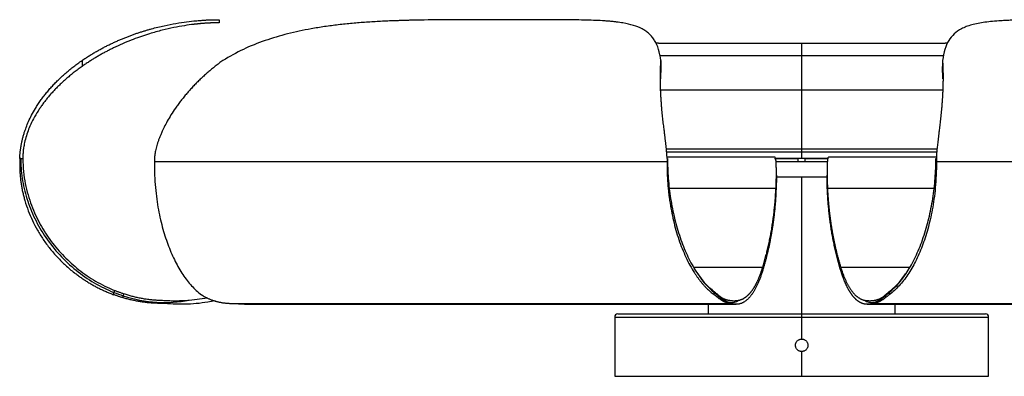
# Paper-space layout '_Izquierda' of a CAD drawing. Header units: millimetres. Extents: x -311 to 191, y 0 to 114.
# Tile 1 of 2: x -311 to 5, y 0 to 114. Entities that reach past the tile are written whole.
import ezdxf

# ---------------------------------------------------------------- set-up
doc = ezdxf.new("R2010")
doc.units = ezdxf.units.MM

psp = doc.layouts.new('_Izquierda')

# ---------------------------------------------------------------- linework, layer by layer
at = {"color": 7, "linetype": 'Continuous', "lineweight": 25}
for p, q in [((-152.87, 114.4), (-154.12, 114.4)), ((-106, 106.9), (-14, 106.9)), ((-60, 69.9), (-60, 106.9)), ((-290.96, 101.31), (-290.96, 99.42)), ((-105.18, 101.31), (-105.18, 99.42)), ((-14.82, 101.31), (-14.82, 99.42)), ((-105.18, 99.42), (-105.33, 95.43)), ((-14.67, 95.39), (-14.82, 99.42)), ((-105.27, 91.9), (-14.59, 91.9)), ((-310.95, 69.89), (-310.96, 68.9)), ((-310.66, 69.9), (-310.95, 69.89)), ((-310.66, 69.9), (-309.96, 69.9)), ((-267.75, 69.89), (-267.75, 68.9)), ((-16.57, 71.9), (-103.45, 71.9)), ((-68.56, 70.26), (-103.23, 70.26)), ((-103.2, 69.89), (-103.21, 68.9)), ((-103.06, 69.9), (-103.2, 69.89)), ((-51.6, 69.9), (-68.45, 69.9)), ((-61.14, 68.9), (-61.14, 69.9)), ((-58.86, 68.9), (-58.86, 69.9)), ((-16.77, 70.26), (-51.45, 70.26)), ((-16.94, 69.9), (-16.79, 69.9)), ((-267.75, 68.9), (-103.21, 68.9)), ((-61, 68.9), (-59, 68.9)), ((-16.79, 68.9), (147.75, 68.9)), ((-68.16, 64), (-51.85, 64)), ((-68.12, 64.5), (-68.12, 65.52)), ((-60, 11.96), (-60, 64)), ((-51.88, 65.48), (-51.88, 64.55)), ((-280.52, 27.57), (-280.78, 26.92)), ((-280.78, 26.18), (-280.78, 26.92)), ((-277.61, 26.51), (-277.72, 25.85)), ((-277.72, 25.17), (-277.72, 25.85)), ((-88.59, 27.57), (-88.12, 26.92)), ((-88.12, 26.18), (-88.12, 26.92)), ((-87.34, 26.51), (-86.79, 25.85)), ((-86.79, 25.17), (-86.79, 25.85)), ((-32.66, 26.51), (-33.21, 25.85)), ((-33.21, 25.85), (-33.21, 25.17)), ((-31.4, 27.57), (-31.88, 26.92)), ((-31.88, 26.92), (-31.88, 26.18)), ((-256.57, 24.4), (-250.72, 25.13)), ((-242.7, 23.38), (-82.64, 23.38)), ((-242.7, 23.38), (-238.8, 23.19)), ((-238.8, 23.1), (-81.03, 23.1)), ((-90, 23.1), (-90, 20)), ((-38.97, 23.1), (118.8, 23.1)), ((-37.36, 23.38), (122.7, 23.38)), ((-30, 20), (-30, 23.1)), ((-120, 19), (-120, 0)), ((-119, 20), (-1, 20)), ((0, 0), (0, 19)), ((-60, 0), (-60, 7.96)), ((-120, 0), (0, 0))]:
    psp.add_line(p, q, dxfattribs=at)
at = {"color": 8, "linetype": 'Continuous', "lineweight": 25}
for p, q in [((-105.58, 102.9), (-14.4, 102.9)), ((-16.42, 72.9), (-103.56, 72.9)), ((-102.44, 60.32), (-68.26, 60.32)), ((-51.74, 60.32), (-17.56, 60.32)), ((-94.68, 34.99), (-72.52, 34.99)), ((-47.48, 34.99), (-25.32, 34.99)), ((-120, 19), (0, 19))]:
    psp.add_line(p, q, dxfattribs=at)
at = {"color": 7, "linetype": 'Continuous', "lineweight": 25, "flags": 128}
for points in [[(-106, 106.9), (-106.78, 106.82), (-106.79, 106.82)], [(-13.2, 106.82), (-13.22, 106.82), (-14, 106.9)]]:
    psp.add_lwpolyline(points, dxfattribs=at)
at = {"color": 7, "linetype": 'Continuous', "lineweight": 25}
for centre, start, end in [((-119, 19), 90, 180), ((-1, 19), 0, 90)]:
    psp.add_arc(centre, 1, start, end, dxfattribs=at)
for points, knots in [([(-290.96, 101.31), (-290.77, 101.44), (-290.38, 101.71), (-289.8, 102.09), (-289.22, 102.47), (-288.63, 102.84), (-288.05, 103.2), (-287.47, 103.55), (-286.89, 103.9), (-286.31, 104.23), (-285.73, 104.56), (-285.15, 104.88), (-284.58, 105.2), (-284, 105.5), (-283.42, 105.8), (-282.85, 106.09), (-282.28, 106.38), (-281.7, 106.65), (-281.13, 106.92), (-280.57, 107.19), (-280, 107.44), (-279.43, 107.69), (-278.87, 107.93), (-278.31, 108.17), (-277.75, 108.4), (-277.2, 108.63), (-276.64, 108.84), (-276.09, 109.06), (-275.55, 109.26), (-275, 109.46), (-274.46, 109.66), (-273.92, 109.85), (-273.38, 110.03), (-272.85, 110.21), (-272.32, 110.38), (-271.79, 110.55), (-271.27, 110.72), (-270.75, 110.87), (-270.24, 111.03), (-269.72, 111.18), (-269.22, 111.32), (-267.45, 111.81), (-264.54, 112.52), (-260.75, 113.25), (-257.33, 113.76), (-255.09, 114), (-253.73, 114.12), (-253.06, 114.17), (-252.42, 114.22), (-251.82, 114.26), (-251.24, 114.29), (-250.7, 114.32), (-250.2, 114.34), (-249.72, 114.36), (-249.29, 114.37), (-248.89, 114.38), (-248.52, 114.39), (-248.2, 114.39), (-247.91, 114.4), (-247.65, 114.4), (-247.44, 114.4), (-247.26, 114.4), (-247.13, 114.4), (-247.03, 114.4), (-246.97, 114.4), (-246.96, 114.4), (-246.96, 114.4)], [0, 0, 0, 0, 0.008241, 0.016464, 0.024671, 0.032863, 0.04104, 0.049203, 0.057353, 0.065491, 0.073616, 0.081731, 0.089836, 0.09793, 0.106016, 0.114093, 0.122162, 0.130223, 0.138278, 0.146326, 0.154368, 0.162404, 0.170436, 0.178462, 0.186485, 0.194503, 0.202518, 0.21053, 0.218539, 0.226546, 0.23455, 0.242553, 0.250554, 0.258554, 0.266553, 0.274551, 0.282549, 0.290548, 0.298546, 0.306546, 0.314546, 0.322548, 0.390579, 0.459232, 0.528753, 0.599426, 0.617997, 0.636681, 0.655484, 0.674413, 0.693473, 0.71267, 0.732013, 0.751507, 0.771159, 0.790978, 0.810971, 0.831144, 0.851507, 0.872066, 0.892831, 0.913808, 0.935006, 0.956432, 0.978094, 1, 1, 1, 1]), ([(-246.96, 114.4), (-246.96, 114.4), (-246.96, 114.4), (-246.96, 114.38), (-246.96, 114.36), (-246.96, 114.32), (-246.96, 114.27), (-246.97, 114.22), (-246.97, 114.15), (-246.97, 114.08), (-246.98, 113.99), (-246.98, 113.89), (-246.98, 113.79), (-246.99, 113.67), (-246.99, 113.55), (-247, 113.45), (-247, 113.41)], [0, 0, 0, 0, 0.067493, 0.135059, 0.202839, 0.270972, 0.339596, 0.408843, 0.478846, 0.54973, 0.621617, 0.694624, 0.768863, 0.844439, 0.921453, 1, 1, 1, 1]), ([(-154.12, 114.4), (-157, 114.4), (-162.82, 114.4), (-172.33, 114.39), (-179.45, 114.33), (-183.84, 114.24), (-185.18, 114.22), (-186.52, 114.18), (-187.85, 114.15), (-189.18, 114.1), (-191.61, 114.02), (-195.11, 113.87), (-199.7, 113.59), (-204.23, 113.23), (-208.71, 112.77), (-213.12, 112.19), (-218.58, 111.31), (-225.03, 109.94), (-232.31, 107.78), (-239.32, 105.03), (-243.62, 102.55), (-245.78, 101.31)], [0, 0, 0, 0, 0.100633, 0.203294, 0.313103, 0.327152, 0.341131, 0.355042, 0.368888, 0.382671, 0.396394, 0.443955, 0.490956, 0.53749, 0.583637, 0.629472, 0.675067, 0.755651, 0.836392, 0.917663, 1, 1, 1, 1]), ([(-105.18, 101.31), (-105.41, 102.55), (-105.86, 105.03), (-106.9, 107.32), (-107.98, 108.87), (-108.92, 109.87), (-110, 110.74), (-111.6, 111.7), (-113.93, 112.64), (-116.46, 113.21), (-118.36, 113.51), (-119.39, 113.65), (-120.46, 113.78), (-121.58, 113.88), (-122.75, 113.98), (-125.37, 114.15), (-129.84, 114.31), (-136.75, 114.39), (-144.44, 114.4), (-150.08, 114.4), (-152.88, 114.4)], [0, 0, 0, 0, 0.082308, 0.163557, 0.203972, 0.244308, 0.284606, 0.324905, 0.401713, 0.479343, 0.49986, 0.520465, 0.541165, 0.561969, 0.582883, 0.603917, 0.698638, 0.796844, 0.89943, 1, 1, 1, 1]), ([(32.87, 114.4), (30.07, 114.4), (24.43, 114.4), (16.44, 114.39), (11.16, 114.33), (8.19, 114.24), (7.29, 114.22), (6.42, 114.18), (5.57, 114.15), (4.74, 114.1), (3.27, 114.02), (1.23, 113.87), (-1.22, 113.59), (-3.44, 113.23), (-5.43, 112.77), (-7.21, 112.19), (-9.19, 111.31), (-11.16, 109.94), (-12.9, 107.78), (-14.14, 105.03), (-14.59, 102.55), (-14.82, 101.31)], [0, 0, 0, 0, 0.100633, 0.203294, 0.313103, 0.327152, 0.341131, 0.355042, 0.368888, 0.382671, 0.396394, 0.443955, 0.490956, 0.53749, 0.583637, 0.629472, 0.675067, 0.755651, 0.836392, 0.917663, 1, 1, 1, 1]), ([(-247, 113.41), (-247.01, 113.41), (-247.03, 113.41), (-247.07, 113.41), (-247.12, 113.41), (-247.18, 113.41), (-247.25, 113.41), (-247.33, 113.41), (-247.42, 113.41), (-247.52, 113.4), (-247.62, 113.4), (-247.74, 113.4), (-247.86, 113.4), (-248, 113.4), (-248.14, 113.39), (-248.29, 113.39), (-248.45, 113.39), (-248.62, 113.38), (-248.8, 113.38), (-248.98, 113.37), (-249.18, 113.36), (-249.38, 113.36), (-249.59, 113.35), (-249.81, 113.34), (-250.04, 113.33), (-250.28, 113.32), (-250.52, 113.3), (-250.77, 113.29), (-251.04, 113.27), (-251.3, 113.26), (-251.58, 113.24), (-251.86, 113.22), (-252.16, 113.2), (-252.46, 113.17), (-252.76, 113.15), (-253.08, 113.12), (-253.4, 113.09), (-253.73, 113.06), (-254.06, 113.02), (-254.41, 112.98), (-254.76, 112.95), (-255.91, 112.81), (-258.03, 112.52), (-261.44, 111.91), (-265.21, 111.07), (-268.74, 110.09), (-271.88, 109.07), (-274.54, 108.11), (-277.28, 107), (-279.51, 106), (-281.17, 105.2), (-282.25, 104.66), (-283.33, 104.1), (-284.42, 103.51), (-285.5, 102.9), (-286.59, 102.26), (-287.69, 101.59), (-288.78, 100.89), (-289.87, 100.17), (-290.6, 99.67), (-290.96, 99.42)], [0, 0, 0, 0, 0.010914, 0.021767, 0.03256, 0.043294, 0.053969, 0.064588, 0.07515, 0.085657, 0.096109, 0.106508, 0.116854, 0.127149, 0.137393, 0.147587, 0.157733, 0.167831, 0.177882, 0.187886, 0.197846, 0.207761, 0.217633, 0.227462, 0.23725, 0.246997, 0.256704, 0.266371, 0.276001, 0.285592, 0.295147, 0.304666, 0.314149, 0.323598, 0.333013, 0.342395, 0.351745, 0.361063, 0.37035, 0.379606, 0.388833, 0.398032, 0.468753, 0.538513, 0.607588, 0.676226, 0.717253, 0.758448, 0.79986, 0.841544, 0.857285, 0.873038, 0.888809, 0.904599, 0.920414, 0.936256, 0.952131, 0.968044, 0.983998, 1, 1, 1, 1]), ([(-310.95, 69.89), (-310.94, 70.01), (-310.93, 70.24), (-310.91, 70.61), (-310.89, 70.99), (-310.86, 71.38), (-310.82, 71.79), (-310.78, 72.21), (-310.72, 72.64), (-310.66, 73.09), (-310.59, 73.55), (-310.51, 74.02), (-310.42, 74.5), (-310.32, 75), (-310.21, 75.5), (-310.09, 76.02), (-309.96, 76.54), (-309.81, 77.07), (-309.66, 77.62), (-309.37, 78.55), (-308.88, 79.94), (-308.11, 81.82), (-307.13, 83.86), (-306.11, 85.68), (-305.13, 87.22), (-304.29, 88.45), (-303.4, 89.66), (-302.47, 90.84), (-301.5, 92), (-300.49, 93.13), (-299.44, 94.24), (-298.35, 95.32), (-297.22, 96.38), (-296.04, 97.41), (-294.83, 98.43), (-293.58, 99.41), (-292.29, 100.38), (-291.4, 101), (-290.96, 101.31)], [0, 0, 0, 0, 0.0084494, 0.0173107, 0.0265758, 0.0362362, 0.0462842, 0.0567123, 0.0675141, 0.078684, 0.0902173, 0.1021109, 0.1143625, 0.1269705, 0.1399301, 0.1532368, 0.1668869, 0.1808771, 0.1952054, 0.2098703, 0.2556346, 0.3079168, 0.3665181, 0.4313424, 0.4703061, 0.5093645, 0.5485731, 0.587975, 0.6276073, 0.6675056, 0.7077039, 0.7482344, 0.7891275, 0.8304118, 0.8721148, 0.9142634, 0.9568835, 1, 1, 1, 1]), ([(-245.78, 101.31), (-245.98, 101.16), (-246.39, 100.86), (-247, 100.41), (-247.61, 99.95), (-248.2, 99.48), (-248.79, 99.01), (-249.38, 98.53), (-249.95, 98.05), (-250.52, 97.56), (-251.09, 97.07), (-251.65, 96.57), (-252.2, 96.06), (-252.74, 95.55), (-253.28, 95.04), (-253.81, 94.52), (-254.34, 93.99), (-254.86, 93.46), (-255.37, 92.92), (-255.88, 92.38), (-256.37, 91.83), (-256.87, 91.27), (-257.35, 90.71), (-257.83, 90.15), (-258.3, 89.57), (-258.77, 88.99), (-259.23, 88.41), (-259.68, 87.82), (-260.13, 87.22), (-260.56, 86.62), (-261.34, 85.51), (-262.39, 83.93), (-263.59, 81.91), (-264.58, 80.04), (-265.31, 78.51), (-265.83, 77.28), (-266.22, 76.31), (-266.55, 75.37), (-266.84, 74.47), (-267.09, 73.6), (-267.3, 72.77), (-267.47, 71.99), (-267.59, 71.24), (-267.69, 70.55), (-267.72, 70.11), (-267.74, 69.89)], [0, 0, 0, 0, 0.020812, 0.041507, 0.062086, 0.082554, 0.102912, 0.123164, 0.143312, 0.16336, 0.183309, 0.203165, 0.222929, 0.242604, 0.262194, 0.281703, 0.301132, 0.320487, 0.339771, 0.358986, 0.378138, 0.397229, 0.416264, 0.435247, 0.454182, 0.473073, 0.491925, 0.510742, 0.529532, 0.548299, 0.567052, 0.631413, 0.689654, 0.741684, 0.787312, 0.813888, 0.83934, 0.863655, 0.886809, 0.908778, 0.929547, 0.949093, 0.967381, 0.984366, 1, 1, 1, 1]), ([(-103.21, 69.89), (-103.21, 70.01), (-103.22, 70.24), (-103.24, 70.61), (-103.26, 70.99), (-103.29, 71.38), (-103.32, 71.79), (-103.36, 72.21), (-103.4, 72.64), (-103.44, 73.09), (-103.49, 73.55), (-103.54, 74.02), (-103.59, 74.5), (-103.65, 75), (-103.71, 75.5), (-103.77, 76.02), (-103.83, 76.54), (-103.9, 77.07), (-103.97, 77.62), (-104.08, 78.55), (-104.25, 79.94), (-104.48, 81.82), (-104.7, 83.86), (-104.87, 85.68), (-105, 87.22), (-105.09, 88.45), (-105.16, 89.66), (-105.23, 90.84), (-105.28, 92), (-105.32, 93.13), (-105.34, 94.24), (-105.35, 95.32), (-105.35, 96.38), (-105.34, 97.41), (-105.32, 98.43), (-105.29, 99.41), (-105.24, 100.38), (-105.2, 101), (-105.18, 101.31)], [0, 0, 0, 0, 0.008449, 0.017311, 0.026576, 0.036236, 0.046284, 0.056712, 0.067514, 0.078684, 0.090217, 0.102111, 0.114363, 0.12697, 0.13993, 0.153237, 0.166887, 0.180877, 0.195205, 0.20987, 0.255635, 0.307917, 0.366518, 0.431342, 0.470306, 0.509364, 0.548573, 0.587975, 0.627607, 0.667506, 0.707704, 0.748234, 0.789128, 0.830412, 0.872115, 0.914263, 0.956884, 1, 1, 1, 1]), ([(-14.82, 101.31), (-14.81, 101.16), (-14.79, 100.86), (-14.76, 100.41), (-14.74, 99.95), (-14.72, 99.48), (-14.7, 99.01), (-14.68, 98.53), (-14.67, 98.05), (-14.66, 97.56), (-14.65, 97.07), (-14.65, 96.57), (-14.65, 96.06), (-14.65, 95.55), (-14.65, 95.04), (-14.66, 94.52), (-14.67, 93.99), (-14.68, 93.46), (-14.69, 92.92), (-14.71, 92.38), (-14.73, 91.83), (-14.75, 91.27), (-14.78, 90.71), (-14.81, 90.15), (-14.84, 89.57), (-14.88, 88.99), (-14.92, 88.41), (-14.96, 87.82), (-15, 87.22), (-15.05, 86.62), (-15.14, 85.51), (-15.29, 83.93), (-15.51, 81.91), (-15.73, 80.04), (-15.92, 78.51), (-16.08, 77.28), (-16.2, 76.31), (-16.31, 75.37), (-16.41, 74.47), (-16.51, 73.6), (-16.59, 72.77), (-16.66, 71.99), (-16.72, 71.24), (-16.77, 70.55), (-16.78, 70.11), (-16.79, 69.89)], [0, 0, 0, 0, 0.0208121, 0.0415066, 0.0620863, 0.0825539, 0.1029121, 0.1231639, 0.143312, 0.1633595, 0.1833094, 0.2031648, 0.2229286, 0.2426041, 0.2621943, 0.2817027, 0.3011325, 0.3204872, 0.3397705, 0.358986, 0.3781375, 0.3972289, 0.4162641, 0.4352472, 0.4541822, 0.4730734, 0.4919251, 0.5107425, 0.5295317, 0.5482993, 0.567052, 0.6314131, 0.6896537, 0.741684, 0.7873123, 0.813888, 0.8393402, 0.8636549, 0.8868095, 0.9087783, 0.9295471, 0.9490928, 0.9673805, 0.9843661, 1, 1, 1, 1]), ([(-290.96, 99.42), (-291.18, 99.26), (-291.61, 98.96), (-292.24, 98.49), (-292.87, 98.02), (-293.48, 97.55), (-294.08, 97.08), (-294.66, 96.6), (-295.24, 96.12), (-295.8, 95.64), (-296.36, 95.16), (-296.9, 94.67), (-297.43, 94.19), (-297.95, 93.7), (-298.46, 93.2), (-298.95, 92.71), (-299.44, 92.22), (-299.91, 91.72), (-300.37, 91.22), (-300.83, 90.72), (-301.27, 90.21), (-301.7, 89.71), (-302.12, 89.2), (-302.53, 88.7), (-302.92, 88.19), (-303.31, 87.68), (-303.69, 87.17), (-304.05, 86.65), (-304.41, 86.14), (-304.75, 85.62), (-305.5, 84.47), (-306.53, 82.71), (-307.65, 80.39), (-308.51, 78.2), (-309.15, 76.12), (-309.52, 74.49), (-309.71, 73.34), (-309.81, 72.63), (-309.88, 71.93), (-309.93, 71.24), (-309.96, 70.57), (-309.96, 70.12), (-309.96, 69.9)], [0, 0, 0, 0, 0.022367, 0.044502, 0.06641, 0.088092, 0.109553, 0.130795, 0.151822, 0.172637, 0.193243, 0.213642, 0.233838, 0.253833, 0.27363, 0.293233, 0.312644, 0.331866, 0.350902, 0.369755, 0.388429, 0.406926, 0.425249, 0.443401, 0.461385, 0.479205, 0.496863, 0.514363, 0.531708, 0.548903, 0.56595, 0.646237, 0.716829, 0.77764, 0.837834, 0.891401, 0.910517, 0.929204, 0.947485, 0.965375, 0.98288, 1, 1, 1, 1]), ([(-310.66, 69.9), (-310.66, 67.8), (-310.5, 65.66), (-309.84, 61.34), (-309.34, 59.17), (-307.99, 54.86), (-307.14, 52.72), (-305.11, 48.54), (-303.93, 46.49), (-301.26, 42.58), (-299.76, 40.7), (-296.52, 37.19), (-294.76, 35.54), (-289.18, 31.05), (-285.04, 28.63), (-280.78, 26.92)], [0, 0, 0, 0, 0.125, 0.125, 0.25, 0.25, 0.375, 0.375, 0.5, 0.5, 0.625, 0.625, 0.75, 0.75, 1, 1, 1, 1]), ([(-309.96, 69.9), (-309.96, 66.94), (-309.66, 64.28), (-308.92, 60.57), (-308.62, 59.38), (-307.96, 57.07), (-307.59, 55.95), (-306.78, 53.78), (-306.34, 52.73), (-305.4, 50.69), (-303.9, 47.72), (-300.96, 43.18), (-298.19, 39.97), (-295.22, 36.93), (-292.07, 34.08), (-287.6, 31.04), (-284.66, 29.46), (-282.64, 28.47), (-281.6, 28), (-280.52, 27.57)], [0, 0, 0, 0, 0.125, 0.125, 0.1875, 0.1875, 0.25, 0.25, 0.3125, 0.3125, 0.375, 0.5, 0.625, 0.625, 0.75, 0.875, 0.9375, 0.9375, 1, 1, 1, 1]), ([(-103.06, 69.9), (-103.06, 67.8), (-102.98, 65.66), (-102.65, 61.34), (-102.4, 59.17), (-101.72, 54.86), (-101.3, 52.72), (-100.29, 48.54), (-99.69, 46.49), (-98.36, 42.58), (-97.61, 40.7), (-95.99, 37.19), (-95.11, 35.54), (-92.32, 31.05), (-90.25, 28.63), (-88.12, 26.92)], [0, 0, 0, 0, 0.125, 0.125, 0.25, 0.25, 0.375, 0.375, 0.5, 0.5, 0.625, 0.625, 0.75, 0.75, 1, 1, 1, 1]), ([(-68.73, 69.9), (-68.72, 69.9), (-68.72, 69.9), (-68.71, 69.9), (-68.68, 69.9), (-68.65, 69.9), (-68.61, 69.9), (-68.55, 69.9), (-68.49, 69.9), (-68.42, 69.9), (-68.34, 69.9), (-68.25, 69.9), (-68.15, 69.9), (-68.04, 69.9), (-67.92, 69.9), (-67.79, 69.9), (-67.66, 69.9), (-67.51, 69.9), (-67.35, 69.9), (-67.19, 69.9), (-67.01, 69.9), (-66.83, 69.9), (-66.63, 69.9), (-66.43, 69.9), (-66.21, 69.9), (-65.99, 69.9), (-65.76, 69.9), (-65.52, 69.9), (-65.26, 69.9), (-65, 69.9), (-64.73, 69.9), (-64.45, 69.9), (-64.16, 69.9), (-63.86, 69.9), (-63.55, 69.9), (-63.24, 69.9), (-62.91, 69.9), (-62.57, 69.9), (-62.23, 69.9), (-61.87, 69.9), (-61.5, 69.9), (-61.26, 69.9), (-61.14, 69.9)], [0, 0, 0, 0, 0.040128, 0.0791, 0.116925, 0.153614, 0.189179, 0.223632, 0.256987, 0.289261, 0.320469, 0.350631, 0.379768, 0.407903, 0.435062, 0.461273, 0.486568, 0.510983, 0.534557, 0.557335, 0.579363, 0.600697, 0.621395, 0.641522, 0.661148, 0.680349, 0.699206, 0.717804, 0.736233, 0.754583, 0.772949, 0.791421, 0.810091, 0.829047, 0.848374, 0.868149, 0.888448, 0.909339, 0.930885, 0.953143, 0.976166, 1, 1, 1, 1]), ([(-68.26, 60.32), (-68.23, 60.99), (-68.17, 62.32), (-68.13, 64.13), (-68.12, 65.76), (-68.14, 67.17), (-68.19, 68.54), (-68.3, 69.63), (-68.43, 70.29), (-68.53, 70.2), (-68.56, 70.17)], [0, 0, 0, 0, 0.126634, 0.251531, 0.374712, 0.496258, 0.616306, 0.784019, 0.943662, 1, 1, 1, 1]), ([(-58.86, 69.9), (-58.28, 69.9), (-57.17, 69.9), (-55.55, 69.9), (-54.16, 69.9), (-53.06, 69.9), (-52.26, 69.9), (-51.79, 69.9), (-51.66, 69.9), (-51.63, 69.9)], [0, 0, 0, 0, 0.157828, 0.294864, 0.424984, 0.564147, 0.725653, 0.918228, 1, 1, 1, 1]), ([(-51.45, 70.24), (-51.47, 70.24), (-51.53, 70.24), (-51.61, 70), (-51.69, 69.62), (-51.76, 69.06), (-51.83, 68.05), (-51.89, 66.3), (-51.87, 63.59), (-51.79, 61.42), (-51.74, 60.32)], [0, 0, 0, 0, 0.056051, 0.134818, 0.215435, 0.298069, 0.382857, 0.584008, 0.789599, 1, 1, 1, 1]), ([(-31.88, 26.92), (-29.75, 28.63), (-27.68, 31.05), (-24.89, 35.54), (-24.01, 37.19), (-22.39, 40.7), (-21.64, 42.58), (-20.31, 46.49), (-19.71, 48.54), (-18.7, 52.72), (-18.28, 54.86), (-17.6, 59.17), (-17.35, 61.34), (-17.02, 65.66), (-16.94, 67.8), (-16.94, 69.9)], [0, 0, 0, 0, 0.25, 0.25, 0.375, 0.375, 0.5, 0.5, 0.625, 0.625, 0.75, 0.75, 0.875, 0.875, 1, 1, 1, 1]), ([(-310.96, 68.9), (-310.96, 68.68), (-310.97, 68.24), (-310.97, 67.57), (-310.96, 66.91), (-310.94, 66.25), (-310.91, 65.59), (-310.87, 64.93), (-310.81, 64.27), (-310.75, 63.61), (-310.67, 62.95), (-310.58, 62.29), (-310.49, 61.63), (-310.38, 60.97), (-310.26, 60.31), (-310.13, 59.65), (-309.98, 59), (-309.83, 58.34), (-309.67, 57.68), (-309.49, 57.03), (-309.06, 55.49), (-308.26, 53.11), (-306.91, 49.94), (-305.31, 46.87), (-303.44, 43.86), (-301.3, 40.94), (-298.9, 38.16), (-296.28, 35.57), (-294.06, 33.7), (-292.37, 32.42), (-291.28, 31.65), (-290.18, 30.9), (-289.07, 30.2), (-287.93, 29.52), (-286.78, 28.88), (-285.62, 28.27), (-284.43, 27.7), (-283.23, 27.16), (-282.02, 26.65), (-281.2, 26.33), (-280.78, 26.18)], [0, 0, 0, 0, 0.011903, 0.023796, 0.035682, 0.047565, 0.059447, 0.071332, 0.083224, 0.095125, 0.107039, 0.118969, 0.130917, 0.142889, 0.154885, 0.16691, 0.178967, 0.191059, 0.203189, 0.215359, 0.227574, 0.289085, 0.350626, 0.412578, 0.475313, 0.541322, 0.607035, 0.672865, 0.739223, 0.76322, 0.787104, 0.810892, 0.834603, 0.858256, 0.881869, 0.905461, 0.929052, 0.952659, 0.976302, 1, 1, 1, 1]), ([(-267.75, 68.9), (-267.79, 65.81), (-267.66, 63.07), (-267.3, 59.26), (-267.16, 58.04), (-266.83, 55.67), (-266.64, 54.53), (-266.03, 51.22), (-265.55, 49.16), (-264.46, 45.27), (-263.85, 43.44), (-262.53, 40), (-261.82, 38.38), (-260.29, 35.35), (-258.66, 32.52), (-256.34, 29.53), (-254.81, 28), (-253.76, 27.04), (-253.22, 26.59), (-252.66, 26.18)], [0, 0, 0, 0, 0.125, 0.125, 0.1875, 0.1875, 0.25, 0.25, 0.375, 0.375, 0.5, 0.5, 0.625, 0.625, 0.75, 0.875, 0.9375, 0.9375, 1, 1, 1, 1]), ([(-103.21, 68.9), (-103.21, 68.68), (-103.21, 68.24), (-103.21, 67.57), (-103.21, 66.91), (-103.2, 66.25), (-103.18, 65.59), (-103.16, 64.93), (-103.13, 64.27), (-103.1, 63.61), (-103.06, 62.95), (-103.02, 62.29), (-102.97, 61.63), (-102.92, 60.97), (-102.86, 60.31), (-102.79, 59.65), (-102.72, 59), (-102.64, 58.34), (-102.56, 57.68), (-102.47, 57.03), (-102.26, 55.49), (-101.86, 53.11), (-101.18, 49.94), (-100.38, 46.87), (-99.45, 43.86), (-98.38, 40.94), (-97.18, 38.16), (-95.87, 35.57), (-94.76, 33.7), (-93.91, 32.42), (-93.37, 31.65), (-92.82, 30.9), (-92.26, 30.2), (-91.69, 29.52), (-91.12, 28.88), (-90.54, 28.27), (-89.94, 27.7), (-89.34, 27.16), (-88.74, 26.65), (-88.33, 26.33), (-88.12, 26.18)], [0, 0, 0, 0, 0.0119029, 0.0237958, 0.0356819, 0.0475646, 0.059447, 0.0713324, 0.083224, 0.0951252, 0.1070389, 0.1189686, 0.1309175, 0.1428886, 0.1548851, 0.1669103, 0.1789673, 0.1910591, 0.2031888, 0.2153595, 0.2275742, 0.2890845, 0.3506259, 0.4125779, 0.4753125, 0.541322, 0.6070348, 0.6728648, 0.7392235, 0.7632204, 0.7871037, 0.8108917, 0.8346028, 0.8582556, 0.8818687, 0.9054611, 0.9290515, 0.952659, 0.9763022, 1, 1, 1, 1]), ([(-68.25, 68.9), (-68.08, 68.9), (-67.77, 68.9), (-66.94, 68.9), (-65.85, 68.9), (-64.46, 68.9), (-62.83, 68.9), (-61.73, 68.9), (-61.14, 68.9)], [0, 0, 0, 0, 0.2083525, 0.3847635, 0.5366522, 0.6785487, 0.827928, 1, 1, 1, 1]), ([(-58.86, 68.9), (-58.27, 68.9), (-57.17, 68.9), (-55.54, 68.9), (-54.15, 68.9), (-53.06, 68.9), (-52.24, 68.9), (-51.93, 68.9), (-51.76, 68.9)], [0, 0, 0, 0, 0.172735, 0.32269, 0.465134, 0.617608, 0.794699, 1, 1, 1, 1]), ([(-16.79, 68.9), (-16.75, 65.81), (-16.89, 63.07), (-17.24, 59.26), (-17.39, 58.04), (-17.72, 55.67), (-17.9, 54.53), (-18.52, 51.22), (-19, 49.16), (-20.09, 45.27), (-20.69, 43.44), (-22.01, 40), (-22.72, 38.38), (-24.25, 35.35), (-25.88, 32.52), (-28.2, 29.53), (-29.73, 28), (-30.78, 27.04), (-31.32, 26.59), (-31.88, 26.18)], [0, 0, 0, 0, 0.125, 0.125, 0.1875, 0.1875, 0.25, 0.25, 0.375, 0.375, 0.5, 0.5, 0.625, 0.625, 0.75, 0.875, 0.9375, 0.9375, 1, 1, 1, 1]), ([(-68.13, 64.5), (-68.13, 63.87), (-68.13, 62.34), (-68.21, 60.43), (-68.26, 59.32)], [0, 0, 0, 0, 0.416033, 1, 1, 1, 1]), ([(-51.74, 59.32), (-51.77, 59.99), (-51.83, 61.32), (-51.87, 63.08), (-51.87, 64.08), (-51.88, 64.55)], [0, 0, 0, 0, 0.352239, 0.699606, 1, 1, 1, 1]), ([(-72.52, 34.99), (-72.43, 35.26), (-72.27, 35.81), (-72.03, 36.63), (-71.8, 37.46), (-71.57, 38.29), (-71.35, 39.12), (-71.14, 39.96), (-70.94, 40.8), (-70.74, 41.65), (-70.55, 42.5), (-70.37, 43.35), (-70.2, 44.21), (-70.03, 45.07), (-69.87, 45.94), (-69.71, 46.8), (-69.57, 47.68), (-69.43, 48.56), (-69.29, 49.44), (-69.17, 50.32), (-69.05, 51.21), (-68.94, 52.1), (-68.84, 53), (-68.74, 53.9), (-68.65, 54.81), (-68.57, 55.72), (-68.49, 56.63), (-68.42, 57.55), (-68.36, 58.47), (-68.3, 59.39), (-68.27, 60.01), (-68.26, 60.32)], [0, 0, 0, 0, 0.03155, 0.063305, 0.095265, 0.127431, 0.159803, 0.192382, 0.225169, 0.258164, 0.291368, 0.324781, 0.358403, 0.392236, 0.426279, 0.460534, 0.495, 0.529679, 0.56457, 0.599674, 0.634991, 0.670522, 0.706268, 0.742229, 0.778404, 0.814796, 0.851403, 0.888227, 0.925267, 0.962525, 1, 1, 1, 1]), ([(-51.74, 60.32), (-51.72, 59.95), (-51.69, 59.2), (-51.62, 58.09), (-51.54, 56.97), (-51.45, 55.87), (-51.35, 54.77), (-51.24, 53.68), (-51.12, 52.59), (-50.99, 51.51), (-50.85, 50.43), (-50.7, 49.36), (-50.53, 48.3), (-50.36, 47.24), (-50.18, 46.19), (-49.99, 45.14), (-49.78, 44.1), (-49.57, 43.07), (-49.34, 42.04), (-49.11, 41.01), (-48.87, 40), (-48.61, 38.98), (-48.35, 37.98), (-48.07, 36.98), (-47.78, 35.98), (-47.58, 35.32), (-47.48, 34.99)], [0, 0, 0, 0, 0.045255, 0.090193, 0.134813, 0.179118, 0.223107, 0.266782, 0.310142, 0.353189, 0.395923, 0.438346, 0.480458, 0.522259, 0.563752, 0.604935, 0.645811, 0.68638, 0.726643, 0.766601, 0.806256, 0.845607, 0.884656, 0.923403, 0.961851, 1, 1, 1, 1]), ([(-68.26, 59.32), (-68.28, 58.95), (-68.32, 58.2), (-68.39, 57.09), (-68.46, 55.97), (-68.55, 54.87), (-68.65, 53.77), (-68.76, 52.68), (-68.88, 51.59), (-69.01, 50.51), (-69.16, 49.43), (-69.31, 48.36), (-69.47, 47.3), (-69.64, 46.24), (-69.82, 45.19), (-70.02, 44.14), (-70.22, 43.1), (-70.43, 42.07), (-70.66, 41.04), (-70.89, 40.01), (-71.14, 39), (-71.39, 37.98), (-71.66, 36.98), (-71.93, 35.98), (-72.22, 34.98), (-72.42, 34.32), (-72.52, 33.99)], [0, 0, 0, 0, 0.045252, 0.090187, 0.134805, 0.179108, 0.223095, 0.266768, 0.310126, 0.353172, 0.395906, 0.438328, 0.480439, 0.522241, 0.563733, 0.604917, 0.645794, 0.686364, 0.726628, 0.766588, 0.806244, 0.845597, 0.884648, 0.923398, 0.961848, 1, 1, 1, 1]), ([(-47.48, 33.99), (-47.57, 34.26), (-47.73, 34.81), (-47.97, 35.63), (-48.2, 36.46), (-48.43, 37.29), (-48.64, 38.12), (-48.85, 38.96), (-49.06, 39.8), (-49.25, 40.65), (-49.44, 41.5), (-49.63, 42.35), (-49.8, 43.21), (-49.97, 44.07), (-50.13, 44.94), (-50.28, 45.81), (-50.43, 46.68), (-50.57, 47.56), (-50.7, 48.44), (-50.83, 49.32), (-50.95, 50.21), (-51.06, 51.11), (-51.16, 52), (-51.26, 52.9), (-51.35, 53.81), (-51.43, 54.72), (-51.51, 55.63), (-51.58, 56.55), (-51.64, 57.47), (-51.69, 58.39), (-51.72, 59.01), (-51.74, 59.32)], [0, 0, 0, 0, 0.031553, 0.06331, 0.095272, 0.127439, 0.159814, 0.192394, 0.225183, 0.258179, 0.291384, 0.324797, 0.358421, 0.392254, 0.426298, 0.460553, 0.495019, 0.529697, 0.564588, 0.599691, 0.635008, 0.670538, 0.706283, 0.742242, 0.778417, 0.814806, 0.851412, 0.888234, 0.925272, 0.962527, 1, 1, 1, 1]), ([(-80.11, 24.4), (-80.04, 24.42), (-79.9, 24.46), (-79.7, 24.52), (-79.5, 24.59), (-79.3, 24.66), (-79.1, 24.75), (-78.9, 24.84), (-78.71, 24.95), (-78.52, 25.06), (-78.32, 25.18), (-78.14, 25.3), (-77.95, 25.44), (-77.76, 25.58), (-77.58, 25.73), (-77.4, 25.89), (-77.22, 26.05), (-77.04, 26.23), (-76.86, 26.41), (-76.69, 26.6), (-76.51, 26.79), (-76.34, 27), (-76.17, 27.21), (-76.01, 27.43), (-75.84, 27.66), (-75.68, 27.89), (-75.51, 28.13), (-75.35, 28.38), (-75.19, 28.64), (-75.04, 28.91), (-74.88, 29.18), (-74.73, 29.46), (-74.58, 29.75), (-74.43, 30.04), (-74.28, 30.35), (-74.13, 30.66), (-73.99, 30.98), (-73.85, 31.31), (-73.71, 31.64), (-73.57, 31.98), (-73.43, 32.33), (-73.29, 32.69), (-73.16, 33.05), (-73.03, 33.43), (-72.9, 33.81), (-72.77, 34.19), (-72.64, 34.59), (-72.56, 34.86), (-72.52, 34.99)], [0, 0, 0, 0, 0.019378, 0.038835, 0.058374, 0.077996, 0.097703, 0.117498, 0.137383, 0.15736, 0.177429, 0.197595, 0.217858, 0.23822, 0.258683, 0.279248, 0.299918, 0.320694, 0.341577, 0.362569, 0.383672, 0.404886, 0.426214, 0.447656, 0.469215, 0.490891, 0.512685, 0.5346, 0.556637, 0.578796, 0.60108, 0.623489, 0.646024, 0.668688, 0.69148, 0.714402, 0.737456, 0.760642, 0.783962, 0.807416, 0.831005, 0.854731, 0.878594, 0.902595, 0.926736, 0.951016, 0.975437, 1, 1, 1, 1]), ([(-47.48, 34.99), (-47.43, 34.81), (-47.32, 34.46), (-47.15, 33.95), (-46.98, 33.45), (-46.81, 32.96), (-46.63, 32.48), (-46.45, 32.02), (-46.27, 31.57), (-46.08, 31.14), (-45.89, 30.71), (-45.7, 30.3), (-45.5, 29.91), (-45.31, 29.52), (-45.1, 29.16), (-44.9, 28.8), (-44.69, 28.46), (-44.48, 28.13), (-44.27, 27.81), (-44.05, 27.51), (-43.83, 27.21), (-43.61, 26.94), (-43.38, 26.67), (-43.15, 26.42), (-42.92, 26.18), (-42.69, 25.96), (-42.45, 25.75), (-42.21, 25.55), (-41.96, 25.37), (-41.71, 25.2), (-41.46, 25.04), (-41.21, 24.9), (-40.95, 24.77), (-40.69, 24.66), (-40.43, 24.56), (-40.16, 24.47), (-39.98, 24.43), (-39.89, 24.4)], [0, 0, 0, 0, 0.032257, 0.06427, 0.09604, 0.12757, 0.158861, 0.189915, 0.220735, 0.251323, 0.281681, 0.311812, 0.341719, 0.371403, 0.400867, 0.430115, 0.45915, 0.487973, 0.516589, 0.545, 0.573209, 0.60122, 0.629036, 0.65666, 0.684095, 0.711345, 0.738414, 0.765304, 0.79202, 0.818567, 0.844947, 0.871167, 0.897229, 0.923138, 0.9489, 0.974519, 1, 1, 1, 1]), ([(-93.34, 32.87), (-92.78, 32.06), (-91.3, 29.93), (-89.63, 28.48), (-88.59, 27.57)], [0, 0, 0, 0, 0.380096, 1, 1, 1, 1]), ([(-72.52, 33.99), (-72.58, 33.8), (-72.7, 33.41), (-72.88, 32.85), (-73.07, 32.31), (-73.26, 31.77), (-73.45, 31.25), (-73.65, 30.75), (-73.85, 30.26), (-74.05, 29.78), (-74.26, 29.32), (-74.47, 28.88), (-74.69, 28.45), (-74.91, 28.03), (-75.13, 27.63), (-75.36, 27.25), (-75.59, 26.88), (-75.83, 26.53), (-76.06, 26.19), (-76.31, 25.87), (-76.55, 25.57), (-76.8, 25.28), (-77.06, 25.01), (-77.31, 24.75), (-77.57, 24.52), (-77.84, 24.3), (-78.11, 24.09), (-78.38, 23.91), (-78.66, 23.74), (-78.94, 23.59), (-79.23, 23.46), (-79.51, 23.35), (-79.81, 23.26), (-80.1, 23.19), (-80.41, 23.13), (-80.71, 23.1), (-81.02, 23.09), (-81.34, 23.11), (-81.65, 23.14), (-81.98, 23.2), (-82.3, 23.27), (-82.53, 23.34), (-82.64, 23.38)], [0, 0, 0, 0, 0.02872, 0.057219, 0.085498, 0.113558, 0.141401, 0.169026, 0.196436, 0.223632, 0.250616, 0.27739, 0.303956, 0.330316, 0.356472, 0.382427, 0.408185, 0.433747, 0.459117, 0.484299, 0.509295, 0.534109, 0.558745, 0.583206, 0.607496, 0.631619, 0.655581, 0.679386, 0.70304, 0.726548, 0.749917, 0.773152, 0.79626, 0.81925, 0.842129, 0.864906, 0.887591, 0.910194, 0.932725, 0.955195, 0.977616, 1, 1, 1, 1]), ([(-37.36, 23.38), (-37.43, 23.36), (-37.56, 23.31), (-37.76, 23.26), (-37.96, 23.21), (-38.16, 23.17), (-38.35, 23.14), (-38.55, 23.12), (-38.74, 23.1), (-38.93, 23.1), (-39.12, 23.1), (-39.31, 23.11), (-39.49, 23.12), (-39.68, 23.15), (-39.86, 23.18), (-40.04, 23.22), (-40.22, 23.27), (-40.4, 23.32), (-40.57, 23.38), (-40.75, 23.45), (-40.92, 23.53), (-41.09, 23.61), (-41.26, 23.7), (-41.43, 23.8), (-41.6, 23.9), (-41.77, 24.01), (-41.93, 24.12), (-42.09, 24.25), (-42.26, 24.38), (-42.42, 24.51), (-42.58, 24.65), (-42.73, 24.8), (-42.89, 24.96), (-43.04, 25.12), (-43.2, 25.28), (-43.35, 25.46), (-43.5, 25.63), (-43.65, 25.82), (-43.8, 26.01), (-43.94, 26.21), (-44.09, 26.41), (-44.23, 26.62), (-44.37, 26.83), (-44.51, 27.05), (-44.65, 27.27), (-44.79, 27.51), (-44.93, 27.74), (-45.06, 27.99), (-45.2, 28.23), (-45.33, 28.49), (-45.46, 28.75), (-45.59, 29.01), (-45.72, 29.28), (-45.85, 29.56), (-45.97, 29.84), (-46.1, 30.13), (-46.22, 30.42), (-46.34, 30.72), (-46.46, 31.02), (-46.58, 31.33), (-46.7, 31.65), (-46.81, 31.97), (-46.93, 32.29), (-47.04, 32.62), (-47.15, 32.96), (-47.27, 33.3), (-47.37, 33.64), (-47.45, 33.87), (-47.48, 33.99)], [0, 0, 0, 0, 0.013562, 0.027136, 0.040725, 0.054331, 0.067957, 0.081606, 0.095279, 0.10898, 0.12271, 0.136473, 0.150269, 0.164102, 0.177972, 0.191883, 0.205837, 0.219834, 0.233877, 0.247967, 0.262106, 0.276295, 0.290536, 0.304829, 0.319177, 0.333581, 0.348041, 0.362558, 0.377135, 0.391772, 0.40647, 0.42123, 0.436053, 0.45094, 0.465892, 0.480909, 0.495993, 0.511144, 0.526363, 0.54165, 0.557006, 0.572433, 0.587931, 0.6035, 0.619141, 0.634855, 0.650643, 0.666504, 0.68244, 0.698452, 0.714539, 0.730702, 0.746942, 0.763259, 0.779653, 0.796126, 0.812677, 0.829307, 0.846016, 0.862804, 0.879672, 0.89662, 0.913649, 0.930757, 0.947947, 0.965217, 0.982568, 1, 1, 1, 1]), ([(-31.41, 27.57), (-30.37, 28.48), (-28.7, 29.93), (-27.22, 32.06), (-26.66, 32.87)], [0, 0, 0, 0, 0.619904, 1, 1, 1, 1]), ([(-277.72, 25.17), (-277.86, 25.21), (-278.16, 25.3), (-278.59, 25.43), (-279.03, 25.57), (-279.47, 25.72), (-279.91, 25.87), (-280.34, 26.02), (-280.64, 26.13), (-280.78, 26.18)], [0, 0, 0, 0, 0.141614, 0.2835308, 0.425817, 0.5685395, 0.7117658, 0.8555634, 1, 1, 1, 1]), ([(-280.52, 27.57), (-280.38, 27.52), (-280.1, 27.4), (-279.69, 27.24), (-279.27, 27.09), (-278.85, 26.94), (-278.44, 26.79), (-278.02, 26.65), (-277.75, 26.56), (-277.61, 26.51)], [0, 0, 0, 0, 0.14464, 0.288572, 0.431865, 0.574586, 0.716804, 0.858586, 1, 1, 1, 1]), ([(-277.61, 26.51), (-277.39, 26.44), (-276.96, 26.3), (-276.3, 26.11), (-275.65, 25.92), (-274.99, 25.74), (-274.33, 25.58), (-273.67, 25.42), (-273.01, 25.28), (-272.35, 25.14), (-271.68, 25.02), (-271.01, 24.9), (-270.34, 24.8), (-269.67, 24.71), (-269, 24.63), (-268.32, 24.56), (-267.64, 24.5), (-266.96, 24.46), (-266.28, 24.42), (-265.82, 24.41), (-265.59, 24.4)], [0, 0, 0, 0, 0.055588, 0.111082, 0.166491, 0.221822, 0.277087, 0.332309, 0.387516, 0.442732, 0.497981, 0.553286, 0.608668, 0.664149, 0.719745, 0.775475, 0.831353, 0.887392, 0.943605, 1, 1, 1, 1]), ([(-252.66, 26.18), (-252.59, 26.13), (-252.44, 26.02), (-252.21, 25.87), (-251.97, 25.72), (-251.72, 25.57), (-251.47, 25.43), (-251.2, 25.3), (-251.02, 25.21), (-250.93, 25.17)], [0, 0, 0, 0, 0.144437, 0.288234, 0.431461, 0.574183, 0.716469, 0.858386, 1, 1, 1, 1]), ([(-88.59, 27.57), (-88.53, 27.52), (-88.39, 27.4), (-88.19, 27.24), (-88, 27.09), (-87.82, 26.94), (-87.65, 26.79), (-87.49, 26.65), (-87.39, 26.56), (-87.34, 26.51)], [0, 0, 0, 0, 0.1446397, 0.2885719, 0.4318646, 0.5745858, 0.7168035, 0.8585857, 1, 1, 1, 1]), ([(-86.79, 25.17), (-86.85, 25.21), (-86.95, 25.3), (-87.13, 25.43), (-87.31, 25.57), (-87.5, 25.72), (-87.7, 25.87), (-87.9, 26.02), (-88.05, 26.13), (-88.12, 26.18)], [0, 0, 0, 0, 0.141614, 0.283531, 0.425817, 0.568539, 0.711766, 0.855563, 1, 1, 1, 1]), ([(-87.34, 26.51), (-87.26, 26.44), (-87.1, 26.3), (-86.86, 26.11), (-86.63, 25.92), (-86.4, 25.74), (-86.17, 25.58), (-85.94, 25.42), (-85.72, 25.28), (-85.49, 25.14), (-85.27, 25.02), (-85.05, 24.9), (-84.83, 24.8), (-84.61, 24.71), (-84.39, 24.63), (-84.18, 24.56), (-83.96, 24.5), (-83.75, 24.46), (-83.54, 24.42), (-83.4, 24.41), (-83.33, 24.4)], [0, 0, 0, 0, 0.055588, 0.111082, 0.166491, 0.221822, 0.277087, 0.332309, 0.387516, 0.442732, 0.497981, 0.553286, 0.608668, 0.664149, 0.719745, 0.775475, 0.831353, 0.887392, 0.943605, 1, 1, 1, 1]), ([(-39.89, 24.41), (-38.98, 23.76), (-37.97, 23.54), (-35.72, 24.01), (-34.5, 24.7), (-33.21, 25.85)], [0, 0, 0, 0, 0.5, 0.5, 1, 1, 1, 1]), ([(-36.67, 24.4), (-36.6, 24.41), (-36.46, 24.42), (-36.26, 24.46), (-36.05, 24.5), (-35.84, 24.56), (-35.63, 24.62), (-35.36, 24.72), (-35.04, 24.86), (-34.65, 25.05), (-34.27, 25.28), (-33.87, 25.54), (-33.48, 25.83), (-33.07, 26.15), (-32.8, 26.39), (-32.66, 26.51)], [0, 0, 0, 0, 0.055278, 0.11041, 0.165402, 0.220264, 0.275008, 0.329646, 0.425422, 0.521008, 0.616509, 0.712046, 0.807749, 0.903719, 1, 1, 1, 1]), ([(-31.88, 26.18), (-31.95, 26.13), (-32.1, 26.02), (-32.3, 25.87), (-32.5, 25.72), (-32.69, 25.57), (-32.87, 25.43), (-33.05, 25.3), (-33.15, 25.21), (-33.21, 25.17)], [0, 0, 0, 0, 0.144437, 0.288234, 0.431461, 0.574183, 0.716469, 0.858386, 1, 1, 1, 1]), ([(-32.66, 26.51), (-32.61, 26.56), (-32.51, 26.65), (-32.35, 26.79), (-32.18, 26.94), (-32, 27.09), (-31.81, 27.24), (-31.61, 27.4), (-31.47, 27.52), (-31.41, 27.57)], [0, 0, 0, 0, 0.141412, 0.283193, 0.42541, 0.568131, 0.711425, 0.855358, 1, 1, 1, 1]), ([(-265.34, 23.38), (-265.56, 23.38), (-266, 23.38), (-266.66, 23.4), (-267.32, 23.42), (-267.98, 23.45), (-268.64, 23.5), (-269.3, 23.55), (-269.95, 23.62), (-270.61, 23.69), (-271.26, 23.78), (-271.91, 23.87), (-272.56, 23.98), (-273.21, 24.09), (-273.85, 24.22), (-274.5, 24.35), (-275.15, 24.5), (-275.79, 24.65), (-276.43, 24.81), (-277.08, 24.99), (-277.51, 25.11), (-277.72, 25.17)], [0, 0, 0, 0, 0.0531434, 0.1061703, 0.1590848, 0.211893, 0.2646023, 0.3172222, 0.3697638, 0.4222398, 0.4746644, 0.5270535, 0.5794243, 0.6317954, 0.6841865, 0.7366186, 0.7891138, 0.8416925, 0.8943629, 0.9471301, 1, 1, 1, 1]), ([(-265.59, 24.4), (-265.32, 24.38), (-264.77, 24.35), (-263.96, 24.31), (-263.16, 24.28), (-262.37, 24.26), (-261.6, 24.25), (-260.84, 24.25), (-260.1, 24.26), (-259.37, 24.28), (-258.65, 24.3), (-257.94, 24.33), (-257.25, 24.36), (-256.79, 24.39), (-256.57, 24.4)], [0, 0, 0, 0, 0.091983, 0.182313, 0.271016, 0.35812, 0.443648, 0.527624, 0.61007, 0.691005, 0.770448, 0.848418, 0.92493, 1, 1, 1, 1]), ([(-248.24, 24.26), (-249.03, 24.1), (-252.23, 23.44), (-257.96, 22.95), (-262.9, 23.24), (-265.34, 23.38)], [0, 0, 0, 0, 0.141934, 0.57706, 1, 1, 1, 1]), ([(-250.93, 25.17), (-250.79, 25.11), (-250.52, 24.99), (-250.11, 24.81), (-249.7, 24.65), (-249.28, 24.5), (-248.86, 24.35), (-248.44, 24.22), (-248.01, 24.09), (-247.59, 23.98), (-247.16, 23.87), (-246.73, 23.78), (-246.29, 23.69), (-245.85, 23.62), (-245.41, 23.55), (-244.97, 23.5), (-244.52, 23.45), (-244.07, 23.42), (-243.62, 23.4), (-243.16, 23.38), (-242.86, 23.38), (-242.7, 23.38)], [0, 0, 0, 0, 0.0528699, 0.1056371, 0.1583075, 0.2108862, 0.2633814, 0.3158135, 0.3682046, 0.4205757, 0.4729465, 0.5253356, 0.5777602, 0.6302362, 0.6827778, 0.7353977, 0.788107, 0.8409152, 0.8938297, 0.9468566, 1, 1, 1, 1]), ([(-82.64, 23.38), (-82.71, 23.38), (-82.84, 23.38), (-83.05, 23.4), (-83.25, 23.42), (-83.46, 23.45), (-83.67, 23.5), (-83.89, 23.55), (-84.1, 23.62), (-84.32, 23.69), (-84.53, 23.78), (-84.75, 23.87), (-84.97, 23.98), (-85.19, 24.09), (-85.42, 24.22), (-85.64, 24.35), (-85.87, 24.5), (-86.1, 24.65), (-86.33, 24.81), (-86.56, 24.99), (-86.71, 25.11), (-86.79, 25.17)], [0, 0, 0, 0, 0.053143, 0.10617, 0.159085, 0.211893, 0.264602, 0.317222, 0.369764, 0.42224, 0.474664, 0.527054, 0.579424, 0.631795, 0.684186, 0.736619, 0.789114, 0.841692, 0.894363, 0.94713, 1, 1, 1, 1]), ([(-83.33, 24.4), (-83.24, 24.38), (-83.05, 24.35), (-82.78, 24.31), (-82.5, 24.28), (-82.23, 24.26), (-81.96, 24.25), (-81.69, 24.25), (-81.42, 24.26), (-81.16, 24.28), (-80.89, 24.3), (-80.63, 24.33), (-80.37, 24.36), (-80.2, 24.39), (-80.11, 24.4)], [0, 0, 0, 0, 0.091983, 0.182313, 0.271016, 0.35812, 0.443648, 0.527624, 0.61007, 0.691005, 0.770448, 0.848418, 0.92493, 1, 1, 1, 1]), ([(-39.89, 24.4), (-39.8, 24.39), (-39.6, 24.36), (-39.32, 24.32), (-39.03, 24.29), (-38.74, 24.27), (-38.45, 24.26), (-38.16, 24.25), (-37.86, 24.26), (-37.57, 24.28), (-37.27, 24.3), (-36.97, 24.34), (-36.77, 24.38), (-36.67, 24.4)], [0, 0, 0, 0, 0.082375, 0.166387, 0.252056, 0.339404, 0.428453, 0.519229, 0.611757, 0.706067, 0.802189, 0.900155, 1, 1, 1, 1]), ([(-33.21, 25.17), (-33.29, 25.11), (-33.44, 24.99), (-33.67, 24.81), (-33.9, 24.65), (-34.13, 24.5), (-34.36, 24.35), (-34.58, 24.22), (-34.81, 24.09), (-35.03, 23.98), (-35.25, 23.87), (-35.47, 23.78), (-35.68, 23.69), (-35.9, 23.62), (-36.11, 23.55), (-36.33, 23.5), (-36.54, 23.45), (-36.75, 23.42), (-36.95, 23.4), (-37.16, 23.38), (-37.29, 23.38), (-37.36, 23.38)], [0, 0, 0, 0, 0.05287, 0.105637, 0.158308, 0.210886, 0.263381, 0.315814, 0.368205, 0.420576, 0.472946, 0.525336, 0.57776, 0.630236, 0.682778, 0.735398, 0.788107, 0.840915, 0.89383, 0.946857, 1, 1, 1, 1]), ([(-62, 9.96), (-62, 10), (-62, 10.09), (-61.98, 10.22), (-61.96, 10.35), (-61.93, 10.47), (-61.9, 10.6), (-61.82, 10.8), (-61.68, 11.07), (-61.43, 11.38), (-61.12, 11.63), (-60.81, 11.8), (-60.52, 11.9), (-60.26, 11.95), (-60.09, 11.96), (-60, 11.96)], [0, 0, 0, 0, 0.041627, 0.082929, 0.124081, 0.165262, 0.206649, 0.248417, 0.373614, 0.499279, 0.624094, 0.749687, 0.833537, 0.916489, 1, 1, 1, 1]), ([(-60, 7.96), (-60.04, 7.96), (-60.13, 7.96), (-60.26, 7.97), (-60.39, 8), (-60.52, 8.03), (-60.65, 8.06), (-60.85, 8.14), (-61.12, 8.29), (-61.43, 8.54), (-61.68, 8.85), (-61.84, 9.16), (-61.94, 9.45), (-61.99, 9.7), (-62, 9.87), (-62, 9.96)], [0, 0, 0, 0, 0.04208, 0.083848, 0.125486, 0.167179, 0.209112, 0.251465, 0.377511, 0.502377, 0.62793, 0.752615, 0.835367, 0.917361, 1, 1, 1, 1]), ([(-60, 11.96), (-59.96, 11.96), (-59.87, 11.96), (-59.74, 11.94), (-59.61, 11.92), (-59.48, 11.89), (-59.35, 11.85), (-59.15, 11.77), (-58.88, 11.63), (-58.57, 11.38), (-58.32, 11.07), (-58.16, 10.76), (-58.06, 10.47), (-58.01, 10.22), (-58, 10.05), (-58, 9.96)], [0, 0, 0, 0, 0.0423209, 0.0842306, 0.1259126, 0.1675532, 0.2093396, 0.2514569, 0.3779215, 0.5027722, 0.6267764, 0.7522974, 0.8349443, 0.9170358, 1, 1, 1, 1]), ([(-58, 9.96), (-58, 9.92), (-58, 9.83), (-58.02, 9.7), (-58.04, 9.57), (-58.07, 9.45), (-58.1, 9.32), (-58.18, 9.12), (-58.32, 8.84), (-58.57, 8.54), (-58.88, 8.29), (-59.19, 8.12), (-59.48, 8.02), (-59.74, 7.97), (-59.91, 7.96), (-60, 7.96)], [0, 0, 0, 0, 0.041611, 0.082896, 0.124032, 0.165196, 0.206565, 0.248313, 0.373501, 0.49922, 0.623948, 0.749516, 0.833425, 0.916434, 1, 1, 1, 1])]:
    psp.add_open_spline(points, degree=3, knots=knots, dxfattribs=at)
for points in [[(-267.74, 69.89), (-267.74, 69.57), (-267.75, 69.24), (-267.75, 68.9)], [(-16.79, 69.89), (-16.79, 69.57), (-16.79, 69.24), (-16.79, 68.9)], [(-280.78, 26.92), (-279.76, 26.52), (-278.74, 26.16), (-277.72, 25.85)], [(-277.72, 25.85), (-270.64, 23.54), (-263.28, 23.1), (-256.57, 24.41)], [(-88.12, 26.92), (-87.61, 26.52), (-87.16, 26.16), (-86.79, 25.85)], [(-86.79, 25.85), (-84.2, 23.54), (-81.92, 23.1), (-80.11, 24.41)], [(-33.21, 25.85), (-32.84, 26.16), (-32.39, 26.52), (-31.88, 26.92)]]:
    psp.add_open_spline(points, degree=3, dxfattribs=at)

doc.saveas('drawing.dxf')
